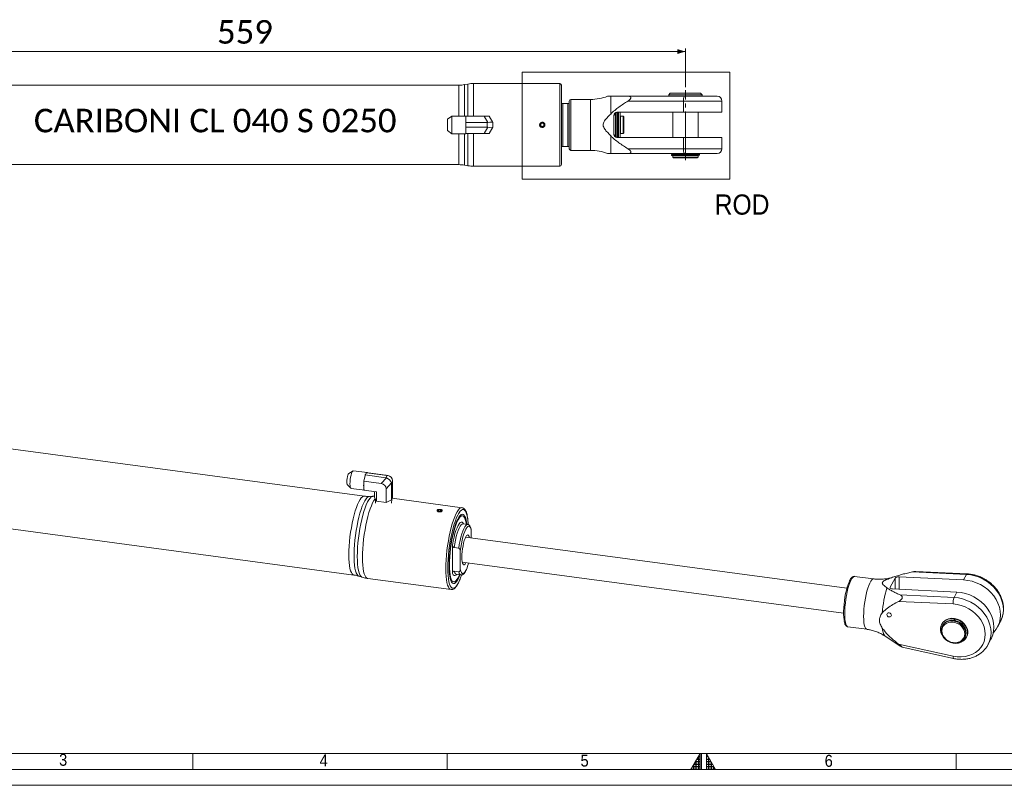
# Model space of a CAD drawing. Header units: millimetres. Extents: x 20 to 1662, y 20 to 1168.
# Tile 2 of 6: x 411 to 1030, y 20 to 501. Entities that reach past the tile are written whole.
import ezdxf

# ---------------------------------------------------------------- set-up
doc = ezdxf.new("R2010")
doc.units = ezdxf.units.MM
doc.header["$LTSCALE"] = 2
doc.linetypes.add('SLD-Centro', pattern=[19.05, 15.24, -1.27, 1.27, -1.27])
doc.linetypes.add('SLD-Solido', pattern=[0])
doc.styles.add('SLDTEXTSTYLE0', font='GOTHIC.TTF', dxfattribs={"width": 0.913})
doc.styles.add('SLDTEXTSTYLE3', font='CALIBRI.TTF')
doc.styles.add('SLDTEXTSTYLE4', font='CALIBRIB.TTF')
doc.styles.add('SLDTEXTSTYLE5', font='CALIBRIZ.TTF')
doc.dimstyles.new('SLDDIMSTYLE0', dxfattribs={"dimtxt": 14.816667, "dimasz": 5, "dimexe": 0, "dimexo": 0.0625, "dimgap": 3.704167, "dimtad": 1, "dimrnd": 1e-09, "dimzin": 12, "dimdsep": 46, "dimtxsty": 'SLDTEXTSTYLE4', "dimsah": 1, "dimcen": 0.09, "dimadec": 0, "dimazin": 3, "dimtfac": 1, "dimtofl": 0, "dimtmove": 0, "dimatfit": 3, "dimfxl": 0, "dimfrac": 2, "dimtolj": 1, "dimtzin": 12, "dimarcsym": 0})

# ---------------------------------------------------------------- blocks, each defined once
blk = doc.blocks.new('_D_4')
at = {"color": 7, "linetype": 'SLD-Solido', "lineweight": 0}
for p, q in [((270.8, 459.05), (270.8, 483.35)), ((829.8, 459.05), (829.8, 483.35)), ((829.8, 481.35), (270.8, 481.35))]:
    blk.add_line(p, q, dxfattribs=at)
for points in [[(270.8, 481.35), (275.8, 479.85), (275.8, 482.85)], [(829.8, 481.35), (824.8, 482.85), (824.8, 479.85)]]:
    blk.add_solid(points, dxfattribs=at)
at = {"color": 7, "linetype": 'SLD-Solido', "lineweight": 0, "insert": (535.27, 501.11), "char_height": 14.817, "attachment_point": 1, "style": 'SLDTEXTSTYLE3'}
blk.add_mtext('559', dxfattribs=at)

msp = doc.modelspace()

# ---------------------------------------------------------------- hatches: boundary and pattern name
at = {"linetype": 'Continuous'}
h = msp.add_hatch(dxfattribs=at)
h.set_pattern_fill('NET', color=8, scale=0.5, style=0)
h.paths.add_polyline_path([(839, 30), (839, 40), (833.226, 30)], flags=0)
h = msp.add_hatch(dxfattribs=at)
h.set_pattern_fill('NET', color=8, scale=0.5, style=0)
h.paths.add_polyline_path([(843, 30), (848.774, 30), (843, 40)], flags=0)

# ---------------------------------------------------------------- linework, layer by layer
at = {"color": 7, "linetype": 'SLD-Solido', "lineweight": 0}
for p, q in [((727.093, 468.395), (857.784, 468.395)), ((727.093, 401.128), (727.093, 468.395)), ((857.784, 401.128), (857.784, 468.395)), ((727.093, 401.128), (857.784, 401.128)), ((520, 30), (520, 40)), ((680, 30), (680, 40)), ((839, 40), (833.226, 30)), ((839, 30), (839, 40)), ((840, 30), (840, 40)), ((843, 30), (843, 40)), ((843, 40), (848.774, 30)), ((1000, 40), (1000, 30)), ((30, 30), (1652, 30)), ((833.226, 30), (839, 30)), ((843, 30), (848.774, 30)), ((20, 20), (1662, 20))]:
    msp.add_line(p, q, dxfattribs=at)
at = {"color": 7, "linetype": 'SLD-Solido', "lineweight": 15}
for p, q in [((687.374, 460.229), (356.216, 460.229)), ((693.072, 460.925), (690.847, 460.533)), ((750.795, 461.229), (696.545, 461.229)), ((751.795, 410.229), (751.795, 460.229)), ((782.823, 442.057), (782.823, 453.229)), ((793.463, 453.229), (828.992, 453.229)), ((820.295, 455.229), (819.295, 454.229)), ((819.295, 454.229), (819.295, 453.229)), ((819.295, 454.229), (840.295, 454.229)), ((820.295, 455.229), (839.295, 455.229)), ((828.992, 453.229), (849.795, 453.229)), ((840.295, 454.229), (839.295, 455.229)), ((840.295, 453.229), (840.295, 454.229)), ((752.795, 448.729), (752.795, 421.729)), ((752.795, 448.729), (755.795, 448.729)), ((755.795, 448.729), (755.795, 421.729)), ((756.795, 420.229), (756.795, 450.229)), ((756.795, 448.729), (756.795, 421.729)), ((770.144, 451.229), (757.795, 451.229)), ((828.708, 450.229), (793.659, 450.229)), ((828.708, 443.179), (828.708, 450.229)), ((852.795, 443.179), (852.795, 450.229)), ((682.876, 440.785), (680.295, 438.84)), ((691.795, 440.785), (682.876, 440.785)), ((682.876, 440.785), (682.876, 429.672)), ((691.795, 440.785), (691.795, 440.729)), ((691.795, 440.729), (691.795, 438.662)), ((703.295, 440.729), (691.795, 440.729)), ((705.59, 436.753), (703.295, 440.729)), ((703.295, 440.729), (706.47, 440.729)), ((706.47, 440.729), (708.766, 436.753)), ((784.795, 429.279), (784.795, 441.179)), ((785.795, 441.229), (784.988, 442.036)), ((785.795, 442.911), (785.795, 438.894)), ((786.795, 443.179), (786.795, 427.279)), ((786.795, 443.179), (828.708, 443.179)), ((786.995, 443.179), (786.995, 427.279)), ((787.595, 443.179), (787.595, 427.279)), ((787.795, 443.179), (787.795, 427.279)), ((788.795, 427.279), (788.795, 443.179)), ((790.595, 440.729), (789.095, 440.729)), ((789.095, 429.729), (789.095, 440.729)), ((791.095, 440.229), (790.595, 440.729)), ((790.595, 429.729), (790.595, 440.729)), ((791.095, 430.229), (791.095, 440.229)), ((821.845, 443.179), (821.845, 427.279)), ((828.708, 443.179), (852.795, 443.179)), ((837.745, 427.279), (837.745, 443.179)), ((680.295, 431.617), (680.295, 438.84)), ((691.795, 438.662), (691.795, 437.296)), ((691.795, 437.296), (691.795, 436.702)), ((705.128, 436.702), (691.795, 436.702)), ((691.795, 436.702), (691.795, 436.017)), ((691.795, 436.017), (691.795, 434.44)), ((691.795, 434.44), (691.795, 433.755)), ((705.128, 433.755), (691.795, 433.755)), ((691.795, 433.162), (691.795, 433.755)), ((703.295, 429.729), (705.59, 433.704)), ((705.128, 433.755), (705.128, 436.702)), ((708.766, 433.704), (706.47, 429.729)), ((708.795, 436.702), (708.795, 433.755)), ((739.795, 436.383), (738.795, 435.806)), ((738.795, 435.806), (738.795, 434.651)), ((738.795, 434.651), (739.795, 434.074)), ((740.795, 435.806), (739.795, 436.383)), ((739.795, 434.074), (740.795, 434.651)), ((740.795, 434.651), (740.795, 435.806)), ((785.795, 431.563), (785.795, 438.894)), ((789.095, 437.979), (788.795, 437.979)), ((680.295, 431.617), (682.876, 429.672)), ((682.876, 429.672), (691.795, 429.672)), ((691.795, 433.162), (691.795, 431.796)), ((691.795, 429.729), (691.795, 431.796)), ((691.795, 429.729), (691.795, 429.672)), ((703.295, 429.729), (691.795, 429.729)), ((706.47, 429.729), (703.295, 429.729)), ((782.823, 417.229), (782.823, 428.4)), ((784.988, 428.422), (785.795, 429.229)), ((785.795, 431.563), (785.795, 427.547)), ((828.708, 427.279), (786.795, 427.279)), ((788.795, 432.479), (789.095, 432.479)), ((789.095, 429.729), (790.595, 429.729)), ((790.595, 429.729), (791.095, 430.229)), ((852.795, 427.279), (828.708, 427.279)), ((828.708, 420.229), (828.708, 427.279)), ((852.795, 420.229), (852.795, 427.279)), ((755.795, 421.729), (752.795, 421.729)), ((757.795, 419.229), (770.144, 419.229)), ((828.992, 417.229), (793.463, 417.229)), ((793.659, 420.229), (828.708, 420.229)), ((820.968, 416.629), (820.968, 416.079)), ((820.968, 416.629), (829.386, 416.629)), ((820.968, 416.079), (829.598, 416.079)), ((821.845, 417.229), (821.845, 416.729)), ((821.845, 416.729), (829.674, 416.729)), ((821.845, 415.929), (821.845, 414.929)), ((821.845, 415.929), (837.745, 415.929)), ((821.845, 414.929), (822.345, 414.429)), ((821.845, 414.929), (837.745, 414.929)), ((822.245, 416.729), (822.245, 416.629)), ((822.245, 416.079), (822.245, 415.929)), ((849.795, 417.229), (828.992, 417.229)), ((830.063, 416.079), (829.598, 416.079)), ((829.674, 416.729), (829.992, 416.729)), ((829.992, 416.729), (838.622, 416.729)), ((838.622, 416.179), (830.204, 416.179)), ((837.245, 414.429), (837.745, 414.929)), ((837.345, 415.929), (837.345, 416.179)), ((837.745, 416.729), (837.745, 417.229)), ((837.745, 414.929), (837.745, 415.929)), ((838.622, 416.179), (838.622, 416.729)), ((356.216, 410.229), (687.374, 410.229)), ((690.847, 409.925), (693.072, 409.533)), ((696.545, 409.229), (750.795, 409.229)), ((822.345, 414.429), (837.245, 414.429)), ((627.949, 201.771), (308.075, 244.626)), ((620.797, 217.668), (618.125, 216.093)), ((629.638, 216.568), (621.022, 217.723)), ((627.476, 211.155), (628.011, 213.187)), ((638.584, 209.667), (627.476, 211.155)), ((627.476, 211.155), (627.476, 209.088)), ((628.011, 213.187), (628.365, 214.529)), ((628.365, 214.529), (628.518, 215.113)), ((628.696, 215.443), (628.518, 215.113)), ((641.397, 213.387), (628.518, 215.113)), ((629.104, 216.205), (628.696, 215.443)), ((629.281, 216.536), (629.104, 216.205)), ((642.16, 214.811), (629.281, 216.536)), ((629.435, 216.526), (629.281, 216.536)), ((629.788, 216.503), (629.435, 216.526)), ((630.323, 216.468), (629.788, 216.503)), ((641.431, 214.979), (630.323, 216.468)), ((638.584, 209.667), (641.831, 213.278)), ((641.397, 213.387), (642.16, 214.811)), ((642.62, 214.75), (641.431, 214.979)), ((642.851, 214.713), (641.677, 214.939)), ((645.702, 211.161), (644.939, 209.737)), ((645.702, 211.161), (645.702, 200.913)), ((617.18, 209.043), (619.344, 206.82)), ((619.547, 206.708), (628.162, 205.554)), ((627.476, 209.088), (627.476, 207.722)), ((627.476, 207.722), (627.476, 205.655)), ((635.517, 204.578), (627.476, 205.655)), ((634.314, 204.739), (634.314, 200.913)), ((635.517, 204.578), (635.517, 198.667)), ((644.898, 210.117), (641.652, 206.506)), ((641.652, 206.506), (641.652, 197.846)), ((644.939, 209.737), (644.939, 199.489)), ((633.311, 201.734), (631.113, 201.633)), ((635.517, 198.667), (634.314, 200.913)), ((634.832, 199.947), (634.936, 197.364)), ((635.517, 198.667), (641.652, 197.846)), ((644.939, 199.489), (641.652, 197.846)), ((644.939, 199.489), (645.702, 200.913)), ((645.08, 197.373), (645.184, 199.947)), ((689.342, 194.555), (645.446, 200.436)), ((301.436, 195.069), (621.31, 152.214)), ((674.448, 193.133), (674.149, 192.576)), ((674.149, 192.576), (674.965, 192.168)), ((675.563, 193.283), (674.448, 193.133)), ((674.448, 192.426), (674.448, 193.133)), ((674.965, 192.168), (676.081, 192.317)), ((676.38, 192.875), (675.563, 193.283)), ((675.563, 192.248), (675.563, 193.283)), ((676.081, 192.317), (676.38, 192.875)), ((690.642, 188.768), (690.249, 189.311)), ((689.954, 184.385), (689.926, 184.39)), ((692.844, 183.996), (689.946, 184.385)), ((692.844, 183.996), (692.801, 184.001)), ((695.179, 175.546), (695.179, 180.191)), ((931.392, 143.9), (691.578, 176.029)), ((683.361, 171.083), (683.361, 153.188)), ((687.225, 169.055), (684.327, 169.443)), ((688.191, 167.151), (688.191, 155.826)), ((689.471, 160.299), (929.285, 128.17)), ((624.399, 151.514), (626.492, 150.838)), ((630.035, 150.036), (682.437, 143.015)), ((684.327, 154.569), (687.225, 154.181)), ((685.697, 152.668), (688.594, 152.28)), ((688.594, 152.28), (688.637, 152.275)), ((948.185, 149.787), (936.257, 151.385)), ((958.672, 144.501), (961.752, 150.248)), ((961.765, 151.349), (960.342, 150.885)), ((964.202, 151.121), (1004.686, 149.156)), ((1006.511, 152.561), (972.657, 154.204)), ((1006.931, 152.934), (974.646, 154.501)), ((1004.686, 149.156), (1006.511, 152.561)), ((684.693, 147.835), (685.215, 148.256)), ((1000.571, 141.477), (960.087, 143.442)), ((964.892, 139.715), (998.746, 138.072)), ((998.746, 138.072), (1000.571, 141.477)), ((998.245, 134), (963.926, 135.665)), ((998.872, 123.746), (998.532, 124.629)), ((999.143, 124.592), (999.518, 123.621)), ((932.008, 119.668), (943.936, 118.07)), ((991.085, 121.396), (990.942, 121.13)), ((991.677, 120.643), (991.418, 120.16)), ((1026.094, 119.528), (1027.918, 122.933)), ((955.376, 113.811), (963.487, 108.477)), ((1005.432, 112.65), (1005.691, 113.133)), ((1006.529, 112.839), (1006.671, 113.105)), ((1020.154, 108.444), (1021.978, 111.849)), ((964.892, 107.567), (963.491, 108.483)), ((963.926, 108.77), (998.245, 101.24)), ((966.142, 106.832), (998.378, 99.758)), ((1001.639, 109.386), (1001.522, 109.69)), ((1001.665, 109.435), (1001.562, 109.701)), ((1001.639, 109.386), (1001.665, 109.435)), ((1020.271, 108.667), (1020.154, 108.444)), ((40, 40), (1642, 40))]:
    msp.add_line(p, q, dxfattribs=at)
at = {"color": 8, "linetype": 'SLD-Solido', "lineweight": 15}
for p, q in [((687.374, 440.785), (687.374, 460.229)), ((690.847, 460.533), (690.847, 440.785)), ((693.072, 440.729), (693.072, 460.925)), ((696.545, 461.229), (696.545, 440.729)), ((750.795, 409.229), (750.795, 461.229)), ((757.795, 419.229), (757.795, 451.229)), ((770.144, 419.229), (770.144, 451.229)), ((852.795, 450.229), (828.708, 450.229)), ((687.374, 410.229), (687.374, 429.672)), ((690.847, 429.672), (690.847, 409.925)), ((693.072, 409.533), (693.072, 429.729)), ((696.545, 429.729), (696.545, 409.229)), ((828.708, 420.229), (852.795, 420.229)), ((960.075, 150.765), (960.344, 150.885)), ((961.752, 150.248), (961.752, 143.361)), ((964.202, 151.121), (964.202, 143.242)), ((958.672, 144.501), (958.672, 144.006))]:
    msp.add_line(p, q, dxfattribs=at)
at = {"color": 7, "linetype": 'SLD-Centro', "lineweight": 0}
msp.add_line((829.795, 413.103), (829.795, 457.047), dxfattribs=at)
at = {"color": 7, "linetype": 'SLD-Solido', "lineweight": 15, "flags": 128}
for points in [[(708.766, 436.753), (708.782, 436.725), (708.792, 436.708), (708.795, 436.702)], [(708.795, 433.755), (708.792, 433.749), (708.782, 433.732), (708.766, 433.704)], [(621.022, 217.723), (621.003, 217.724), (620.657, 217.558), (620.284, 217.027), (619.912, 216.169), (619.565, 215.041), (619.268, 213.72), (619.039, 212.297), (618.895, 210.869), (618.846, 209.532), (618.895, 208.378), (619.039, 207.486), (619.268, 206.915), (619.547, 206.708)], [(617.18, 209.043), (617.035, 209.3), (616.903, 209.924), (616.857, 210.805), (616.903, 211.857), (617.035, 212.977), (617.242, 214.055), (617.503, 214.985), (617.792, 215.677), (618.08, 216.063), (618.125, 216.093)], [(674.926, 192.094), (675.435, 192.077), (675.918, 192.159), (676.301, 192.327), (676.527, 192.556), (676.56, 192.811), (676.396, 193.052), (676.06, 193.244), (675.603, 193.357), (675.094, 193.373), (674.611, 193.291), (674.227, 193.123), (674.002, 192.894), (673.968, 192.64), (674.132, 192.398), (674.468, 192.207), (674.926, 192.094)], [(680.385, 156.582), (680.43, 159.227), (680.566, 162.005), (680.79, 164.876), (681.099, 167.8), (681.489, 170.736), (681.954, 173.643), (682.488, 176.48), (683.083, 179.208), (683.731, 181.787), (684.424, 184.181), (685.15, 186.358), (685.9, 188.286), (686.664, 189.939), (687.076, 190.705)], [(681.161, 158.03), (681.208, 160.554), (681.348, 163.211), (681.577, 165.957), (681.894, 168.747), (682.292, 171.536), (682.765, 174.278), (683.305, 176.927), (683.904, 179.44), (684.55, 181.777), (685.235, 183.898), (685.947, 185.768), (686.673, 187.358), (687.402, 188.64), (688.122, 189.595), (688.822, 190.205), (689.489, 190.462), (690.113, 190.361), (690.683, 189.903), (691.191, 189.097), (691.627, 187.954), (691.985, 186.495), (692.259, 184.743), (692.334, 184.065)], [(692.002, 184.109), (691.877, 184.986), (691.562, 186.532), (691.167, 187.773), (690.699, 188.687), (690.164, 189.258), (689.573, 189.477), (688.935, 189.339), (688.262, 188.847), (687.565, 188.01), (686.855, 186.842), (686.146, 185.363), (685.449, 183.597), (684.775, 181.577), (684.138, 179.335), (683.547, 176.91), (683.012, 174.344), (682.543, 171.681), (682.148, 168.965), (681.834, 166.245), (681.605, 163.566), (681.467, 160.974), (681.42, 158.513), (681.467, 156.226), (681.605, 154.152), (681.834, 152.326), (682.148, 150.779), (682.543, 149.538), (683.012, 148.624), (683.547, 148.053), (684.138, 147.835), (684.775, 147.972), (685.449, 148.464), (686.146, 149.301), (686.855, 150.469), (687.565, 151.949), (687.752, 152.392)], [(692.072, 181.656), (691.685, 180.999), (691.067, 179.679), (690.464, 178.061), (689.893, 176.187), (689.367, 174.104), (688.9, 171.865), (688.505, 169.527), (688.191, 167.151)], [(693.899, 175.718), (693.729, 176.394), (693.424, 177.07), (693.051, 177.398), (692.626, 177.365), (692.165, 176.973), (691.685, 176.236), (691.205, 175.183), (690.744, 173.854), (690.319, 172.3), (689.946, 170.582), (689.641, 168.764), (689.413, 166.918), (689.273, 165.114), (689.226, 163.42), (689.273, 161.904), (689.413, 160.621), (689.641, 159.623), (689.946, 158.947), (690.319, 158.619), (690.744, 158.652), (691.205, 159.044), (691.685, 159.781), (691.792, 159.988)], [(688.085, 152.348), (687.402, 150.711), (686.673, 149.272), (685.947, 148.152), (685.235, 147.367), (684.55, 146.933), (683.904, 146.855), (683.305, 147.135), (682.765, 147.769), (682.292, 148.745), (681.894, 150.048), (681.577, 151.657), (681.348, 153.545), (681.208, 155.681), (681.161, 158.03)], [(1004.686, 149.156), (1007.406, 148.867), (1010.115, 148.268), (1012.767, 147.367), (1015.32, 146.181), (1017.731, 144.728), (1019.962, 143.032), (1021.976, 141.121), (1023.738, 139.026), (1025.222, 136.782), (1026.402, 134.425), (1027.259, 131.995), (1027.779, 129.531), (1027.953, 127.072), (1027.779, 124.661), (1027.259, 122.336), (1026.402, 120.135), (1025.222, 118.095), (1023.738, 116.248), (1023.485, 115.984)], [(929.575, 124.023), (929.566, 124.081), (929.386, 125.642), (929.296, 127.439), (929.296, 129.427), (929.386, 131.562), (929.566, 133.793), (929.829, 136.067), (930.171, 138.332), (930.583, 140.534), (931.056, 142.622), (931.578, 144.547), (932.138, 146.263), (932.721, 147.73), (932.725, 147.739)], [(1021.978, 111.849), (1022.287, 112.456), (1023.144, 114.657), (1023.663, 116.982), (1023.838, 119.393), (1023.663, 121.851), (1023.144, 124.316), (1022.287, 126.746), (1021.107, 129.103), (1019.623, 131.347), (1017.86, 133.441), (1015.847, 135.352), (1013.616, 137.048), (1011.205, 138.502), (1008.652, 139.688), (1005.999, 140.589), (1003.291, 141.188), (1000.571, 141.477)], [(998.245, 101.24), (1000.79, 100.84), (1003.319, 100.759), (1005.784, 100.998), (1008.138, 101.552), (1010.335, 102.411), (1012.332, 103.558), (1014.093, 104.971), (1015.581, 106.623), (1016.77, 108.482), (1017.636, 110.512), (1018.162, 112.675), (1018.339, 114.928), (1018.162, 117.228), (1017.636, 119.532), (1016.77, 121.794), (1015.581, 123.972), (1014.093, 126.022), (1012.332, 127.907), (1010.335, 129.589), (1008.138, 131.037), (1005.784, 132.222), (1003.319, 133.121), (1000.79, 133.718), (998.245, 134)], [(956.52, 127.324), (956.63, 126.812), (956.944, 126.348), (957.414, 126.004), (957.968, 125.83), (958.523, 125.855), (958.993, 126.074), (959.307, 126.453), (959.417, 126.935), (959.307, 127.447), (958.993, 127.911), (958.523, 128.255), (957.968, 128.429), (957.414, 128.404), (956.944, 128.185), (956.63, 127.806), (956.52, 127.324)], [(1001.639, 109.386), (999.955, 109.231), (998.22, 109.397), (996.506, 109.876), (994.884, 110.649), (993.421, 111.684), (992.178, 112.938), (991.207, 114.358), (990.547, 115.887), (990.226, 117.46), (990.258, 119.012), (990.641, 120.479), (991.359, 121.801), (992.383, 122.921), (993.669, 123.795), (995.165, 124.384), (996.809, 124.666), (998.532, 124.629)], [(991.677, 120.643), (992.104, 121.319), (993.109, 122.37), (994.374, 123.164), (995.841, 123.665), (997.441, 123.849), (999.1, 123.707), (1000.738, 123.247), (1002.281, 122.489), (1003.655, 121.47), (1004.797, 120.236), (1005.653, 118.845), (1006.183, 117.363), (1006.363, 115.859)], [(999.081, 124.891), (1000.804, 124.468), (1002.448, 123.745), (1003.944, 122.754), (1005.231, 121.536), (1006.254, 120.142), (1006.973, 118.628), (1007.355, 117.058), (1007.387, 115.497), (1007.067, 114.01), (1006.671, 113.105)], [(1001.665, 109.435), (1003.28, 109.926), (1004.693, 110.733), (1005.843, 111.818), (1006.677, 113.134), (1007.158, 114.623), (1007.266, 116.217), (1006.995, 117.847), (1006.357, 119.44), (1005.381, 120.924), (1004.11, 122.234), (1002.601, 123.312), (1000.921, 124.11), (999.143, 124.592)], [(1006.104, 115.376), (1005.925, 113.92), (1005.394, 112.581), (1004.538, 111.42), (1003.396, 110.492), (1002.022, 109.84), (1000.479, 109.496), (998.841, 109.475), (997.183, 109.777), (995.583, 110.39), (994.116, 111.284), (992.85, 112.417), (991.845, 113.737), (991.148, 115.182), (990.791, 116.684), (990.791, 118.172), (991.148, 119.578), (991.845, 120.836), (992.85, 121.887), (994.116, 122.681), (995.583, 123.182), (997.183, 123.366), (998.841, 123.224), (1000.479, 122.764), (1002.022, 122.006), (1003.396, 120.987), (1004.538, 119.753), (1005.394, 118.362), (1005.925, 116.88), (1006.104, 115.376)], [(1005.492, 115.2), (1005.311, 113.788), (1004.779, 112.496), (1003.922, 111.387), (1002.782, 110.518), (1001.418, 109.932), (999.897, 109.659), (998.296, 109.712), (996.694, 110.088), (995.173, 110.769), (993.809, 111.721), (992.669, 112.895), (991.812, 114.233), (991.28, 115.668), (991.099, 117.128), (991.28, 118.539), (991.812, 119.832), (992.669, 120.94), (993.809, 121.809), (995.173, 122.395), (996.694, 122.668), (998.296, 122.616), (999.897, 122.239), (1001.418, 121.558), (1002.782, 120.607), (1003.922, 119.433), (1004.779, 118.094), (1005.311, 116.659), (1005.492, 115.2)], [(1006.363, 115.859), (1006.183, 114.403), (1005.691, 113.133)]]:
    msp.add_lwpolyline(points, dxfattribs=at)
at = {"color": 8, "linetype": 'SLD-Solido', "lineweight": 15, "flags": 128}
for points in [[(618.159, 164.918), (618.204, 167.564), (618.34, 170.341), (618.564, 173.213), (618.873, 176.137), (619.263, 179.073), (619.728, 181.98), (620.262, 184.817), (620.857, 187.544), (621.505, 190.123), (622.198, 192.518), (622.924, 194.695), (623.674, 196.623), (624.438, 198.276), (625.204, 199.63), (625.962, 200.666), (626.702, 201.37), (627.412, 201.731), (627.95, 201.771)], [(631.113, 201.633), (630.445, 201.443), (629.71, 200.903), (628.951, 200.021), (628.178, 198.809), (627.402, 197.285), (626.635, 195.47), (625.887, 193.388), (625.167, 191.071), (624.488, 188.549), (623.857, 185.859), (623.285, 183.038), (622.778, 180.126), (622.345, 177.164), (621.991, 174.193), (621.72, 171.255), (621.538, 168.391), (621.446, 165.642), (621.446, 163.045), (621.538, 160.638), (621.72, 158.455), (621.991, 156.525), (622.345, 154.876), (622.778, 153.532), (623.285, 152.51), (623.857, 151.826), (624.399, 151.514)], [(623.482, 163.845), (623.529, 166.564), (623.668, 169.419), (623.899, 172.37), (624.216, 175.376), (624.617, 178.394), (625.095, 181.382), (625.644, 184.298), (626.256, 187.101), (626.922, 189.752), (627.634, 192.213), (628.38, 194.45), (629.151, 196.432), (629.936, 198.131), (630.724, 199.523), (631.503, 200.588), (632.263, 201.311), (632.993, 201.683), (633.31, 201.734)], [(634.692, 200.206), (634.656, 200.161), (633.879, 199.014), (633.096, 197.554), (632.319, 195.8), (631.558, 193.775), (630.822, 191.507), (630.123, 189.027), (629.469, 186.368), (628.87, 183.566), (628.333, 180.66), (627.865, 177.687), (627.474, 174.69), (627.164, 171.707), (626.94, 168.78), (626.804, 165.947), (626.758, 163.249), (626.804, 160.719), (626.94, 158.394), (627.164, 156.305), (627.474, 154.479), (627.865, 152.941), (628.333, 151.713), (628.87, 150.81), (629.469, 150.246), (630.035, 150.036)], [(679.16, 156.228), (679.206, 158.927), (679.341, 161.759), (679.566, 164.686), (679.876, 167.669), (680.267, 170.667), (680.734, 173.639), (681.271, 176.546), (681.871, 179.348), (682.525, 182.007), (683.224, 184.487), (683.959, 186.754), (684.721, 188.779), (685.498, 190.533), (686.281, 191.994), (687.058, 193.14), (687.819, 193.957), (688.555, 194.434), (689.254, 194.564), (689.314, 194.558)], [(687.076, 190.705), (687.43, 191.293), (688.188, 192.329), (688.928, 193.033), (689.638, 193.394), (690.309, 193.409), (690.932, 193.076), (691.498, 192.4), (691.998, 191.39), (692.427, 190.062), (692.777, 188.433), (693.007, 186.844)], [(690.256, 184.343), (689.901, 184.964), (689.382, 185.423), (688.804, 185.492), (688.18, 185.167), (687.526, 184.457), (686.855, 183.378), (686.185, 181.956), (685.53, 180.223), (684.907, 178.22), (684.329, 175.994), (683.809, 173.596), (683.361, 171.083)], [(689.946, 184.385), (689.381, 184.273), (688.772, 183.787), (688.141, 182.938), (687.502, 181.745), (686.87, 180.237), (686.261, 178.451), (685.69, 176.428), (685.169, 174.217), (684.711, 171.87), (684.327, 169.443)], [(692.801, 184.001), (692.279, 183.885), (691.67, 183.399), (691.039, 182.549), (690.399, 181.357), (689.768, 179.849), (689.159, 178.063), (688.587, 176.04), (688.066, 173.828), (687.609, 171.482), (687.225, 169.055)], [(695.179, 180.191), (694.865, 181.395), (694.469, 182.257), (694.003, 182.755), (693.477, 182.876), (692.906, 182.618), (692.303, 181.987), (692.072, 181.656)], [(621.311, 152.214), (620.857, 152.363), (620.262, 152.868), (619.728, 153.712), (619.263, 154.883), (618.873, 156.364), (618.564, 158.135), (618.34, 160.171), (618.204, 162.442), (618.159, 164.918)], [(626.489, 150.839), (626.256, 150.939), (625.644, 151.459), (625.095, 152.326), (624.617, 153.53), (624.216, 155.052), (623.899, 156.873), (623.668, 158.965), (623.529, 161.3), (623.482, 163.845)], [(682.466, 143.012), (681.871, 143.225), (681.271, 143.79), (680.734, 144.692), (680.267, 145.921), (679.876, 147.458), (679.566, 149.284), (679.341, 151.374), (679.206, 153.699), (679.16, 156.228)], [(688.116, 149.773), (687.43, 148.163), (686.664, 146.657), (685.9, 145.46), (685.15, 144.588), (684.424, 144.054), (683.731, 143.866), (683.083, 144.026), (682.488, 144.531), (681.954, 145.375), (681.489, 146.546), (681.099, 148.028), (680.79, 149.798), (680.566, 151.834), (680.43, 154.106), (680.385, 156.582)], [(688.191, 155.826), (688.505, 154.622), (688.9, 153.761), (689.367, 153.262), (689.893, 153.141), (690.464, 153.399), (691.067, 154.03), (691.685, 155.018), (692.062, 155.784)], [(683.361, 153.188), (683.809, 152.348), (684.329, 151.888), (684.907, 151.82), (685.53, 152.144), (686.007, 152.626)], [(684.327, 154.569), (684.711, 153.574), (685.169, 152.936), (685.69, 152.669), (685.697, 152.668)], [(687.225, 154.181), (687.609, 153.186), (688.066, 152.548), (688.587, 152.281), (688.594, 152.28)], [(932.008, 119.668), (931.55, 119.875), (931.097, 120.437), (930.711, 121.337), (930.401, 122.553), (930.175, 124.058), (930.037, 125.821), (929.991, 127.799), (930.037, 129.951), (930.175, 132.227), (930.401, 134.577), (930.711, 136.948), (931.097, 139.287), (931.55, 141.542), (932.062, 143.663), (932.619, 145.602), (933.211, 147.316), (933.823, 148.767), (934.442, 149.922), (935.054, 150.755), (935.645, 151.249), (936.203, 151.391), (936.257, 151.385)], [(943.938, 118.07), (943.479, 118.277), (943.025, 118.839), (942.639, 119.738), (942.33, 120.954), (942.104, 122.46), (941.966, 124.222), (941.92, 126.201), (941.966, 128.353), (942.104, 130.629), (942.33, 132.979), (942.639, 135.35), (943.025, 137.689), (943.479, 139.944), (943.99, 142.065), (944.548, 144.004), (945.139, 145.718), (945.751, 147.169), (946.37, 148.324), (946.982, 149.157), (947.574, 149.65), (948.131, 149.792), (948.187, 149.787)], [(1027.918, 122.933), (1028.227, 123.54), (1029.084, 125.741), (1029.603, 128.066), (1029.778, 130.477), (1029.603, 132.935), (1029.084, 135.4), (1028.227, 137.83), (1027.047, 140.187), (1025.563, 142.431), (1023.8, 144.525), (1021.787, 146.436), (1019.556, 148.132), (1017.144, 149.586), (1014.592, 150.772), (1011.939, 151.673), (1009.231, 152.272), (1006.511, 152.561)], [(998.746, 138.072), (1001.466, 137.783), (1004.175, 137.184), (1006.827, 136.283), (1009.38, 135.097), (1011.792, 133.644), (1014.022, 131.948), (1016.036, 130.037), (1017.799, 127.942), (1019.282, 125.698), (1020.462, 123.341), (1021.319, 120.911), (1021.839, 118.447), (1022.013, 115.988), (1021.839, 113.577), (1021.319, 111.252), (1020.462, 109.051), (1020.271, 108.667)], [(955.374, 113.812), (955.131, 114.015), (954.735, 114.554), (954.385, 115.319), (954.084, 116.302), (953.838, 117.488), (953.649, 118.864)], [(998.245, 101.24), (998.206, 100.77), (998.199, 100.374), (998.223, 100.067), (998.278, 99.861), (998.361, 99.764), (998.378, 99.758)]]:
    msp.add_lwpolyline(points, dxfattribs=at)
at = {"color": 7, "linetype": 'SLD-Solido', "lineweight": 15}
msp.add_circle((739.795, 435.229), 1.307, dxfattribs=at)
for centre, radius, start, end in [((687.374, 480.229), 20, 270, 280), ((696.545, 441.229), 20, 90, 100), ((750.795, 460.229), 1, 0, 90), ((770.144, 481.229), 30, 270, 291.033242), ((836.826, 450.972), 8.152, 163.928427, 185.231499), ((849.795, 450.229), 3, 0, 90), ((757.795, 450.229), 1, 90, 180), ((786.795, 441.179), 2, 90, 180), ((786.795, 429.279), 2, 180, 270), ((757.795, 420.229), 1, 180, 270), ((770.144, 389.229), 30, 68.959866, 90), ((836.826, 419.485), 8.152, 174.768501, 196.071573), ((849.795, 420.229), 3, 270, 0), ((687.374, 390.229), 20, 80, 90), ((696.545, 429.229), 20, 260, 270), ((750.795, 410.229), 1, 270, 0), ((644.419, 209.584), 16.798, 162.880094, 167.617016), ((632.435, 213.93), 4.034, 145.664398, 157.962031), ((629.595, 216.259), 0.311, 51.533573, 120.934161), ((643.455, 208.405), 15.993, 177.552525, 182.447475), ((628.2, 205.838), 0.286, 248.177319, 276.561201), ((649.808, 181.81), 43.492, 2.861175, 6.647439), ((667.602, 166.602), 26.746, 336.140968, 345.188759), ((646.586, 166.092), 44.621, 338.548849, 341.848108), ((1027.811, 122.977), 74.355, 163.440311, 175.874877), ((1006.56, 135.043), 8.38, 158.809136, 187.148339), ((997.387, 117.679), 7.316, 81.488883, 149.474567)]:
    msp.add_arc(centre, radius, start, end, dxfattribs=at)
at = {"color": 8, "linetype": 'SLD-Solido', "lineweight": 15}
msp.add_arc((1007.018, 152.413), 0.528, 99.485287, 163.765703, dxfattribs=at)
at = {"color": 7, "linetype": 'SLD-Solido', "lineweight": 15}
for centre, major_axis, ratio, start_param, end_param in [((705.128, 443.053), (0, 6.351), 0.5773503, 3.1415927, 3.2679328), ((705.128, 427.404), (0, 6.351), 0.5773503, 6.1568452, 6.2831853), ((705.128, 435.72), (3.659, 0.981), 0.236068, 0.0631701, 1.3812861), ((705.128, 434.737), (3.659, -0.981), 0.236068, 4.9018992, 6.2200152), ((829.795, 417.228), (7.43, 1.235), 0.0586904, 4.576397, 4.6605211), ((829.795, 417.228), (8.827, 1.468), 0.0586904, 4.6562912, 4.724982), ((829.795, 415.579), (8.827, 1.468), 0.0586904, 1.5146985, 1.5833894), ((829.795, 415.579), (7.43, 1.235), 0.0586904, 1.4348044, 1.5189285), ((639.754, 207.145), (1.981, 6.167), 0.5456078, 6.254515, 6.3808551), ((640.409, 211.45), (3.935, 1.321), 0.8425944, 0.9797761, 1.0423982), ((641.652, 210.686), (3.014, -2.116), 0.6485823, 0.6259137, 1.9440298), ((643.804, 214.702), (3.905, -0.476), 0.0256415, 4.2809979, 4.4073381), ((641.906, 211.161), (3.464, 1.648), 0.9311088, 5.9293229, 7.247439), ((643.804, 214.702), (-1.507, 4.743), 0.2433895, 3.7953458, 3.9216859), ((637.562, 206.137), (3.935, 1.321), 0.8425944, 6.0074674, 7.3255835), ((639.754, 207.145), (4.946, 3.427), 0.4547882, 5.9778713, 6.1042114), ((963.684, 150.155), (1.998, 0.206), 0.4747325, 1.2600584, 2.8308547), ((960.604, 144.407), (1.998, 0.206), 0.4747325, 2.8308547, 4.401651), ((999.02, 117.516), (8.798, -1.691), 0.8189115, 1.7200253, 1.7887161), ((998.593, 116.719), (8.815, -1.436), 0.8828138, 1.6518298, 1.7205207)]:
    msp.add_ellipse(centre, major_axis=major_axis, ratio=ratio, start_param=start_param, end_param=end_param, dxfattribs=at)
for points, knots in [([(780.915, 453.229), (780.915, 453.229), (780.818, 453.229), (781.395, 453.229), (782.351, 453.229), (782.823, 453.229)], [0, 0, 0, 0, 0.0000778, 0.506255, 1, 1, 1, 1]), ([(782.823, 453.229), (783.418, 453.229), (785.126, 453.229), (788.784, 453.229), (791.894, 453.229), (793.463, 453.229)], [0, 0, 0, 0, 0.2093964, 0.6014344, 1, 1, 1, 1]), ([(793.659, 450.229), (794.083, 450.513), (794.66, 450.899), (795.239, 451.53), (795.482, 451.931), (795.559, 452.291), (795.49, 452.603), (795.207, 452.918), (794.534, 453.185), (793.87, 453.212), (793.463, 453.229)], [0, 0, 0, 0, 0.2333389, 0.317387, 0.4021259, 0.4654703, 0.5287992, 0.6165748, 0.7645611, 1, 1, 1, 1]), ([(751.795, 448.729), (751.797, 448.729), (751.804, 448.729), (751.914, 448.729), (752.165, 448.729), (752.388, 448.729), (752.6, 448.729), (752.729, 448.729), (752.788, 448.729), (752.795, 448.729)], [0, 0, 0, 0, 0.0899114, 0.4759272, 0.6638991, 0.8211151, 0.9189398, 0.9906363, 1, 1, 1, 1]), ([(755.795, 448.729), (755.84, 448.729), (755.946, 448.729), (756.132, 448.729), (756.366, 448.729), (756.635, 448.729), (756.775, 448.729), (756.789, 448.729), (756.795, 448.729)], [0, 0, 0, 0, 0.0542724, 0.1280291, 0.2423407, 0.4295196, 0.7819153, 1, 1, 1, 1]), ([(793.659, 450.229), (791.765, 449.007), (788.914, 447.167), (785.29, 444.429), (783.645, 442.848), (782.823, 442.057)], [0, 0, 0, 0, 0.4972765, 0.7488032, 1, 1, 1, 1]), ([(782.823, 442.057), (782.038, 441.273), (780.476, 439.712), (778.78, 437.598), (778.071, 435.749), (778.145, 434.387), (778.885, 432.805), (780.261, 431.055), (781.719, 429.554), (782.57, 428.664), (782.823, 428.4)], [0, 0, 0, 0, 0.1973949, 0.3926287, 0.4763402, 0.5414008, 0.6283876, 0.7812741, 0.9350446, 1, 1, 1, 1]), ([(738.145, 435.229), (738.145, 435.12), (738.156, 435.012), (738.198, 434.802), (738.229, 434.697), (738.312, 434.497), (738.363, 434.402), (738.483, 434.223), (738.552, 434.138), (738.781, 433.91), (738.965, 433.787), (739.362, 433.622), (739.579, 433.579), (739.902, 433.579), (740.011, 433.589), (740.223, 433.631), (740.326, 433.663), (740.525, 433.745), (740.622, 433.797), (740.801, 433.916), (740.884, 433.984), (741.038, 434.138), (741.107, 434.222), (741.226, 434.4), (741.278, 434.497), (741.361, 434.697), (741.392, 434.8), (741.434, 435.011), (741.445, 435.12), (741.445, 435.443), (741.402, 435.661), (741.238, 436.058), (741.115, 436.242), (740.887, 436.47), (740.802, 436.54), (740.623, 436.66), (740.528, 436.711), (740.329, 436.794), (740.224, 436.826), (740.013, 436.868), (739.906, 436.879), (739.579, 436.879), (739.365, 436.836), (739.065, 436.712), (738.97, 436.661), (738.79, 436.542), (738.705, 436.472), (738.477, 436.244), (738.354, 436.06), (738.189, 435.663), (738.145, 435.447), (738.145, 435.229)], [0, 0, 0, 0, 0.03125, 0.03125, 0.0625, 0.0625, 0.09375, 0.09375, 0.125, 0.125, 0.1875, 0.1875, 0.25, 0.25, 0.28125, 0.28125, 0.3125, 0.3125, 0.34375, 0.34375, 0.375, 0.375, 0.40625, 0.40625, 0.4375, 0.4375, 0.46875, 0.46875, 0.5, 0.5, 0.5625, 0.5625, 0.625, 0.625, 0.65625, 0.65625, 0.6875, 0.6875, 0.71875, 0.71875, 0.75, 0.75, 0.8125, 0.8125, 0.84375, 0.84375, 0.875, 0.875, 0.9375, 0.9375, 1, 1, 1, 1]), ([(782.823, 428.4), (783.633, 427.62), (785.254, 426.06), (788.874, 423.317), (791.739, 421.468), (793.659, 420.229)], [0, 0, 0, 0, 0.24769967, 0.49571648, 1, 1, 1, 1]), ([(752.795, 421.729), (752.788, 421.729), (752.716, 421.729), (752.562, 421.729), (752.327, 421.729), (752.056, 421.729), (751.841, 421.729), (751.81, 421.729), (751.795, 421.729)], [0, 0, 0, 0, 0.0093655, 0.0994848, 0.2127097, 0.3897254, 0.6956262, 1, 1, 1, 1]), ([(756.795, 421.729), (756.783, 421.729), (756.758, 421.729), (756.546, 421.729), (756.241, 421.729), (756.021, 421.729), (755.876, 421.729), (755.804, 421.729), (755.795, 421.729)], [0, 0, 0, 0, 0.3294486, 0.6790397, 0.8227081, 0.9125394, 0.9890937, 1, 1, 1, 1]), ([(782.823, 417.229), (782.521, 417.229), (781.715, 417.229), (781, 417.229), (780.933, 417.229), (780.915, 417.229)], [0, 0, 0, 0, 0.3038389, 0.8133187, 1, 1, 1, 1]), ([(793.463, 417.229), (792.191, 417.229), (789.64, 417.229), (786.138, 417.229), (783.901, 417.229), (782.955, 417.229), (782.823, 417.229)], [0, 0, 0, 0, 0.3213074, 0.6443577, 0.9501259, 1, 1, 1, 1]), ([(793.463, 417.229), (793.931, 417.249), (794.57, 417.277), (795.21, 417.56), (795.476, 417.82), (795.56, 418.15), (795.494, 418.481), (795.269, 418.892), (794.692, 419.537), (794.076, 419.949), (793.659, 420.229)], [0, 0, 0, 0, 0.2695086, 0.3670198, 0.4652782, 0.5310682, 0.5970862, 0.6601614, 0.7698816, 1, 1, 1, 1]), ([(631.089, 201.665), (630.504, 201.635), (629.456, 201.58), (628.412, 201.74), (627.951, 201.811)], [0, 0, 0, 0, 0.559105, 1, 1, 1, 1]), ([(634.314, 201.746), (634.261, 201.749), (633.921, 201.772), (633.583, 201.733), (633.297, 201.699)], [0, 0, 0, 0, 0.1572563, 1, 1, 1, 1]), ([(673.67, 192.939), (673.642, 192.886), (673.625, 192.832), (673.611, 192.723), (673.614, 192.666), (673.643, 192.555), (673.667, 192.5), (673.736, 192.393), (673.782, 192.34), (673.943, 192.191), (674.089, 192.102), (674.43, 191.962), (674.628, 191.911), (674.94, 191.869), (675.049, 191.861), (675.264, 191.856), (675.371, 191.859), (675.586, 191.878), (675.692, 191.893), (675.896, 191.933), (675.994, 191.958), (676.183, 192.018), (676.27, 192.052), (676.432, 192.129), (676.507, 192.171), (676.639, 192.261), (676.696, 192.308), (676.791, 192.407), (676.83, 192.459), (676.914, 192.615), (676.928, 192.723), (676.872, 192.928), (676.801, 193.027), (676.64, 193.158), (676.576, 193.2), (676.434, 193.275), (676.356, 193.31), (676.185, 193.371), (676.092, 193.399), (675.899, 193.444), (675.798, 193.462), (675.483, 193.505), (675.265, 193.514), (674.943, 193.5), (674.838, 193.49), (674.634, 193.461), (674.534, 193.441), (674.254, 193.369), (674.087, 193.303), (673.825, 193.141), (673.727, 193.044), (673.67, 192.939)], [0, 0, 0, 0, 0.03125, 0.03125, 0.0625, 0.0625, 0.09375, 0.09375, 0.125, 0.125, 0.1875, 0.1875, 0.25, 0.25, 0.28125, 0.28125, 0.3125, 0.3125, 0.34375, 0.34375, 0.375, 0.375, 0.40625, 0.40625, 0.4375, 0.4375, 0.46875, 0.46875, 0.5, 0.5, 0.5625, 0.5625, 0.625, 0.625, 0.65625, 0.65625, 0.6875, 0.6875, 0.71875, 0.71875, 0.75, 0.75, 0.8125, 0.8125, 0.84375, 0.84375, 0.875, 0.875, 0.9375, 0.9375, 1, 1, 1, 1]), ([(693.024, 187.094), (692.963, 187.588), (692.82, 188.735), (692.497, 190.263), (692.064, 191.712), (691.541, 192.862), (690.936, 193.721), (690.243, 194.269), (689.663, 194.55), (689.344, 194.539), (689.294, 194.537)], [0, 0, 0, 0, 0.1182502, 0.2744781, 0.4325163, 0.5934691, 0.7389525, 0.8637179, 0.9785387, 1, 1, 1, 1]), ([(695.095, 180.961), (695.087, 180.998), (694.982, 181.487), (694.713, 182.279), (694.258, 183.143), (693.668, 183.703), (693.136, 183.993), (692.826, 183.976), (692.753, 183.973)], [0, 0, 0, 0, 0.0218921, 0.2932248, 0.5738429, 0.768637, 0.9458363, 1, 1, 1, 1]), ([(695.071, 180.954), (695.101, 180.856), (695.18, 180.602), (695.18, 180.348), (695.179, 180.191)], [0, 0, 0, 0, 0.3837559, 1, 1, 1, 1]), ([(684.327, 169.443), (684.321, 169.444), (684.251, 169.455), (684.102, 169.506), (683.875, 169.669), (683.614, 170.004), (683.406, 170.501), (683.376, 170.89), (683.361, 171.083)], [0, 0, 0, 0, 0.0093659, 0.0994853, 0.2127124, 0.3897281, 0.6956269, 1, 1, 1, 1]), ([(688.191, 167.151), (688.179, 167.387), (688.156, 167.875), (687.951, 168.477), (687.655, 168.847), (687.444, 168.995), (687.303, 169.044), (687.234, 169.054), (687.225, 169.055)], [0, 0, 0, 0, 0.3294485, 0.6790412, 0.8227086, 0.9125402, 0.9890955, 1, 1, 1, 1]), ([(687.225, 154.181), (687.249, 154.178), (687.34, 154.17), (687.511, 154.202), (687.74, 154.337), (687.998, 154.67), (688.163, 155.193), (688.182, 155.623), (688.191, 155.826)], [0, 0, 0, 0, 0.0306387, 0.1141834, 0.2220679, 0.3942446, 0.7131428, 1, 1, 1, 1]), ([(688.685, 152.303), (688.869, 152.292), (689.3, 152.266), (689.914, 152.569), (690.526, 153.064), (691.143, 153.864), (691.625, 154.655), (691.893, 155.275), (691.948, 155.403)], [0, 0, 0, 0, 0.1205775, 0.2831643, 0.4633711, 0.6851426, 0.9349311, 1, 1, 1, 1]), ([(621.301, 152.204), (622.031, 152.098), (623.078, 151.945), (624.06, 151.596), (624.358, 151.49)], [0, 0, 0, 0, 0.696887, 1, 1, 1, 1]), ([(626.459, 150.859), (626.514, 150.838), (627.388, 150.502), (628.594, 150.22), (629.753, 150.101), (630.039, 150.072)], [0, 0, 0, 0, 0.0481657, 0.7652098, 1, 1, 1, 1]), ([(682.488, 143.037), (682.713, 143.021), (683.221, 142.984), (683.979, 143.291), (684.749, 143.83), (685.531, 144.672), (686.333, 145.835), (687.129, 147.325), (687.709, 148.571), (688.014, 149.385), (688.071, 149.536)], [0, 0, 0, 0, 0.0943465, 0.2126948, 0.3408656, 0.4885505, 0.648823, 0.8079017, 0.9641828, 1, 1, 1, 1]), ([(683.361, 153.188), (683.362, 153.237), (683.369, 153.527), (683.468, 153.926), (683.708, 154.309), (683.925, 154.493), (684.138, 154.577), (684.268, 154.571), (684.327, 154.569)], [0, 0, 0, 0, 0.0785221, 0.461811, 0.6570149, 0.8157268, 0.9155487, 1, 1, 1, 1]), ([(685.69, 152.676), (685.683, 152.673), (685.671, 152.669), (685.683, 152.668), (685.688, 152.667)], [0, 0, 0, 0, 0.5999288, 1, 1, 1, 1]), ([(936.251, 151.363), (936.036, 151.377), (935.573, 151.405), (934.93, 151.094), (934.32, 150.593), (933.702, 149.794), (933.192, 148.942), (932.897, 148.254), (932.815, 148.062)], [0, 0, 0, 0, 0.1339351, 0.2882965, 0.4596756, 0.670625, 0.9077092, 1, 1, 1, 1]), ([(960.295, 150.87), (960.288, 150.868), (959.462, 150.555), (957.686, 150.14), (954.903, 149.649), (951.952, 149.504), (949.665, 149.563), (948.43, 149.775), (948.192, 149.816)], [0, 0, 0, 0, 0.00180521, 0.22313518, 0.4470772, 0.69613249, 0.94147364, 1, 1, 1, 1]), ([(960.075, 150.765), (959.132, 150.419), (957.717, 149.898), (955.895, 149.152), (954.683, 148.564), (953.853, 147.941), (953.571, 147.28), (953.871, 146.482), (954.782, 145.583), (955.767, 144.779), (956.363, 144.309), (956.54, 144.169)], [0, 0, 0, 0, 0.1953426, 0.2934717, 0.392664, 0.4763881, 0.5414584, 0.6284583, 0.780431, 0.935035, 1, 1, 1, 1]), ([(972.657, 154.204), (971.582, 153.957), (969.43, 153.464), (966.241, 152.66), (963.078, 151.794), (961.078, 151.109), (960.075, 150.765)], [0, 0, 0, 0, 0.2485268, 0.4973295, 0.7478889, 1, 1, 1, 1]), ([(972.657, 154.204), (973.134, 154.303), (973.782, 154.438), (974.442, 154.511), (974.6, 154.495), (974.645, 154.491)], [0, 0, 0, 0, 0.66419, 0.9034284, 1, 1, 1, 1]), ([(1027.942, 123.026), (1028.01, 123.138), (1028.466, 123.898), (1029.043, 125.45), (1029.638, 127.651), (1029.906, 129.944), (1029.875, 132.28), (1029.537, 134.631), (1028.898, 136.966), (1027.965, 139.251), (1026.752, 141.453), (1025.274, 143.54), (1023.554, 145.482), (1021.615, 147.25), (1019.486, 148.818), (1017.197, 150.164), (1014.781, 151.267), (1012.272, 152.111), (1009.753, 152.671), (1007.965, 152.879), (1007.042, 152.928), (1006.931, 152.934)], [0, 0, 0, 0, 0.0097868, 0.0666926, 0.1235609, 0.1804975, 0.2376017, 0.2949403, 0.3525416, 0.4103989, 0.4684804, 0.5267427, 0.5851414, 0.6436389, 0.7022074, 0.7608291, 0.819493, 0.8781906, 0.9369125, 0.9924081, 1, 1, 1, 1]), ([(956.54, 144.169), (957.12, 143.757), (958.284, 142.928), (960.368, 141.811), (962.568, 140.737), (964.117, 140.056), (964.892, 139.715)], [0, 0, 0, 0, 0.2467654, 0.4956632, 0.7476461, 1, 1, 1, 1]), ([(963.926, 135.665), (964.384, 135.922), (965.008, 136.272), (965.699, 136.96), (966.024, 137.433), (966.191, 137.906), (966.212, 138.307), (966.101, 138.734), (965.711, 139.298), (965.223, 139.546), (964.892, 139.715)], [0, 0, 0, 0, 0.2695114, 0.3670198, 0.4652783, 0.5310683, 0.5970863, 0.6601608, 0.7698796, 1, 1, 1, 1]), ([(963.926, 135.665), (962.697, 135.021), (960.234, 133.73), (956.851, 131.512), (954.69, 129.636), (953.777, 128.487), (953.649, 128.326)], [0, 0, 0, 0, 0.3213064, 0.6443581, 0.9501267, 1, 1, 1, 1]), ([(953.649, 128.326), (953.356, 127.924), (952.574, 126.849), (951.912, 125.319), (951.727, 123.314), (952.23, 121.235), (953.18, 119.647), (953.649, 118.864)], [0, 0, 0, 0, 0.1520071, 0.406893, 0.5003414, 0.7532764, 1, 1, 1, 1]), ([(929.592, 123.565), (929.658, 123.199), (929.81, 122.355), (930.153, 121.352), (930.598, 120.527), (931.155, 119.983), (931.678, 119.683), (931.986, 119.693), (932.054, 119.696)], [0, 0, 0, 0, 0.1787983, 0.4127866, 0.6315805, 0.8019101, 0.95575, 1, 1, 1, 1]), ([(943.928, 118.038), (944.629, 117.942), (946.293, 117.713), (948.828, 117.003), (951.47, 115.989), (953.657, 114.911), (954.881, 114.102), (955.355, 113.79)], [0, 0, 0, 0, 0.170831, 0.4052787, 0.6346002, 0.8586427, 1, 1, 1, 1]), ([(953.649, 118.864), (954.223, 118.059), (955.874, 115.749), (959.406, 112.389), (962.411, 109.983), (963.926, 108.77)], [0, 0, 0, 0, 0.2093961, 0.6014349, 1, 1, 1, 1]), ([(964.892, 107.567), (965.228, 107.355), (965.685, 107.066), (966.081, 106.851), (966.212, 106.807), (966.193, 106.872), (966.046, 107.03), (965.692, 107.351), (964.972, 107.951), (964.324, 108.459), (963.926, 108.77)], [0, 0, 0, 0, 0.23333969, 0.31738766, 0.40212531, 0.46547001, 0.5287985, 0.61657466, 0.76455904, 1, 1, 1, 1]), ([(998.378, 99.758), (998.849, 99.664), (1000.175, 99.397), (1002.374, 99.179), (1004.939, 99.196), (1007.447, 99.506), (1009.858, 100.1), (1012.136, 100.971), (1014.246, 102.105), (1016.157, 103.483), (1017.832, 105.087), (1019.235, 106.817), (1019.934, 108.084), (1020.265, 108.685)], [0, 0, 0, 0, 0.0531536, 0.1497354, 0.2463696, 0.3429095, 0.4392678, 0.5353408, 0.6310245, 0.7262369, 0.820944, 0.915179, 1, 1, 1, 1])]:
    msp.add_open_spline(points, degree=3, knots=knots, dxfattribs=at)

# ---------------------------------------------------------------- texts
at = {"color": 7, "linetype": 'Continuous', "lineweight": 0, "attachment_point": 1}
for s, insert, char_height, style in [('CARIBONI CL 040 S 0250', (420.081, 445.368), 14.81667, 'SLDTEXTSTYLE5'), ('3', (435.938, 39.79), 7.524, 'SLDTEXTSTYLE0'), ('4', (599.763, 39.38), 7.524, 'SLDTEXTSTYLE0'), ('5', (763.867, 39.309), 7.524, 'SLDTEXTSTYLE0'), ('6', (917.4, 39.158), 7.524, 'SLDTEXTSTYLE0')]:
    msp.add_mtext(s, dxfattribs=dict(at, insert=insert, char_height=char_height, style=style))
at = {"color": 7, "linetype": 'SLD-Solido', "lineweight": 0, "insert": (848.227, 391.498), "char_height": 12.7, "attachment_point": 1, "style": 'SLDTEXTSTYLE0'}
msp.add_mtext('ROD', dxfattribs=at)

# ---------------------------------------------------------------- dimensions: what is measured, and where the dimension line sits
at = {"color": 7, "linetype": 'SLD-Solido', "lineweight": 0}
dim = msp.add_linear_dim(base=(270.795, 481.35), p1=(829.795, 457.047), p2=(270.795, 457.047), dimstyle='SLDDIMSTYLE0', dxfattribs=at)
dim.commit()
dim.dimension.update_dxf_attribs({"geometry": '_D_4', "text_midpoint": (550.295, 481.35), "dimtype": 160})

doc.saveas('drawing.dxf')
